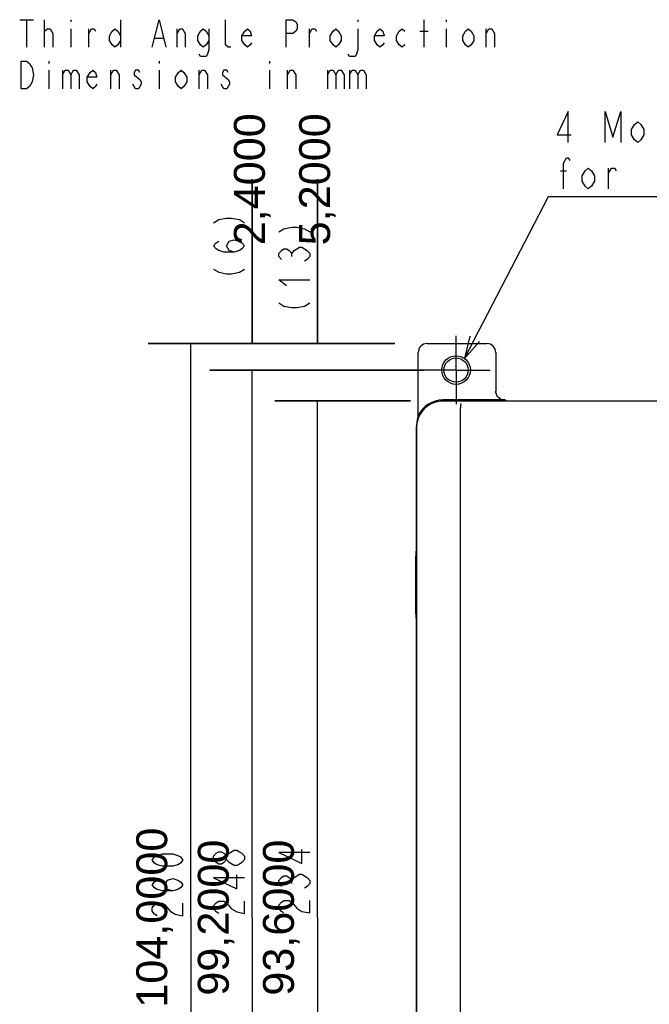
# Model space of a CAD drawing. Extents: x 20 to 400, y 160 to 434.
# Tile 6 of 20: x 20 to 77, y 331 to 420. Entities that reach past the tile are written whole.
import ezdxf

# ---------------------------------------------------------------- set-up
doc = ezdxf.new("R2010")
doc.units = 0
doc.header["$LTSCALE"] = 4.2
doc.header["$MEASUREMENT"] = 0
doc.linetypes.add('CENTER', pattern=[2, 1.25, -0.25, 0.25, -0.25])
doc.layers.get('0').update_dxf_attribs({"linetype": 'CONTINUOUS'})
for name, color, linetype in [('ALL_DIM', 7, 'CONTINUOUS'), ('ALL_NOTE', 7, 'CONTINUOUS'), ('DEFAULT_1', 7, 'CONTINUOUS')]:
    doc.layers.add(name, color=color, linetype=linetype)
doc.styles.get("Standard").update_dxf_attribs({"font": 'txt.shx'})

msp = doc.modelspace()

# ---------------------------------------------------------------- hatches: boundary and pattern name
h = msp.add_hatch(color=2)
h.paths.add_polyline_path([(37.27162, 391.034071), (54.018753, 391.034071)])
h.paths.add_polyline_path([(37.27162, 388.634071), (56.651437, 388.634071)])
h.paths.add_polyline_path([(41.117629, 391.034071), (41.117629, 405.914702)])
h = msp.add_hatch(color=2)
h.paths.add_polyline_path([(43.174351, 391.034071), (54.018753, 391.034071)])
h.paths.add_polyline_path([(43.174351, 385.834071), (55.451437, 385.834071)])
h.paths.add_polyline_path([(47.020361, 391.034071), (47.020361, 405.914702)])
h = msp.add_hatch(color=2)
h.paths.add_polyline_path([(31.69708, 391.034071), (54.018753, 391.034071)])
h.paths.add_polyline_path([(31.69708, 287.034071), (57.99856, 287.034071)])
edge = h.paths.add_edge_path(flags=0)
h = msp.add_hatch(color=2)
h.paths.add_polyline_path([(37.27162, 289.434071), (56.226302, 289.434071)])
h.paths.add_polyline_path([(37.27162, 388.634071), (56.651437, 388.634071)])
edge = h.paths.add_edge_path(flags=0)
h = msp.add_hatch(color=2)
h.paths.add_polyline_path([(43.174351, 292.234071), (57.851437, 292.234071)])
h.paths.add_polyline_path([(43.174351, 385.834071), (55.451437, 385.834071)])
edge = h.paths.add_edge_path(flags=0)

# ---------------------------------------------------------------- linework, layer by layer
at = {"color": 7, "linetype": 'CONTINUOUS'}
for p, q in [((41.117629, 399.497351), (41.117629, 391.034071)), ((47.020361, 399.497351), (47.020361, 391.034071)), ((35.54309, 339.034071), (35.54309, 391.034071)), ((41.117629, 339.034071), (41.117629, 388.634071)), ((41.117629, 380.170791), (41.117629, 388.634071)), ((47.020361, 339.034071), (47.020361, 385.834071)), ((47.020361, 377.370791), (47.020361, 385.834071)), ((35.54309, 339.034071), (35.54309, 287.034071)), ((41.117629, 339.034071), (41.117629, 289.434071)), ((47.020361, 339.034071), (47.020361, 292.234071))]:
    msp.add_line(p, q, dxfattribs=at)
at = {"linetype": 'CONTINUOUS'}
for p, q in [((56.941757, 391.034071), (62.374716, 391.034071)), ((56.142031, 384.503978), (56.142031, 390.234345)), ((63.174441, 390.234345), (63.174441, 386.730545)), ((58.374441, 385.834071), (109.574387, 385.834071)), ((84.171255, 385.82359), (58.381634, 385.82359)), ((63.974441, 385.930423), (58.397485, 385.930423)), ((64.118988, 385.834071), (63.974441, 385.930423)), ((59.974442, 308.234071), (59.974442, 385.21341)), ((55.974441, 383.434071), (55.974441, 294.634071)), ((55.984923, 383.426879), (55.984923, 294.641264)), ((55.939409, 372.188566), (55.974441, 372.223598)), ((55.932549, 366.567803), (55.932549, 371.788627)), ((55.958195, 371.044828), (55.972531, 371.044578)), ((55.954703, 367.623223), (55.954703, 370.844919)), ((55.972531, 367.423565), (55.958195, 367.423314)), ((55.939529, 366.16783), (55.939653, 366.167864)), ((55.939533, 366.167803), (55.974441, 366.167803)), ((55.974441, 366.202652), (55.939653, 366.167864))]:
    msp.add_line(p, q, dxfattribs=at)
at = {"color": 7, "linetype": 'CONTINUOUS'}
for points in [[(41.117629, 391.034071), (41.117629, 405.914702)], [(47.020361, 391.034071), (47.020361, 405.914702)], [(31.69708, 391.034071), (54.018753, 391.034071)], [(37.27162, 391.034071), (54.018753, 391.034071)], [(43.174351, 391.034071), (54.018753, 391.034071)], [(37.27162, 388.634071), (56.651437, 388.634071)], [(37.27162, 388.634071), (56.651437, 388.634071)], [(43.174351, 385.834071), (55.451437, 385.834071)], [(43.174351, 385.834071), (55.451437, 385.834071)]]:
    msp.add_lwpolyline(points, close=True, dxfattribs=at)
for points in [[(43.520359, 401.156855), (43.987027, 401.436838), (44.687029, 401.576855), (45.153697, 401.576855), (45.853693, 401.436838), (46.320361, 401.156855), (46.320361, 401.156855)], [(43.753693, 398.636855), (43.520359, 398.916838), (43.520359, 399.196847), (43.753693, 399.476855), (43.987027, 399.616847), (44.220361, 399.616847), (44.453695, 399.476855), (44.687029, 399.196847), (44.920363, 399.476855), (45.153697, 399.616847), (45.387025, 399.756838), (45.620359, 399.756838), (45.620359, 399.756838)], [(45.620359, 399.756838), (46.087027, 399.476855), (46.320361, 399.196847), (46.320361, 398.916838), (46.087027, 398.636855), (45.853693, 398.496838), (45.853693, 398.496838)], [(44.687029, 398.916838), (44.687029, 399.196847), (44.687029, 399.196847)], [(44.220361, 396.256847), (43.520359, 396.816838), (46.320361, 396.816838), (46.320361, 396.816838)], [(43.520359, 394.716838), (43.987027, 394.436855), (44.687029, 394.296838), (45.153697, 394.296838), (45.853693, 394.436855), (46.320361, 394.716838), (46.320361, 394.716838)]]:
    msp.add_lwpolyline(points, dxfattribs=at)
at = {"linetype": 'CONTINUOUS'}
for points in [[(56.941757, 391.034071), (56.785681, 391.018702), (56.635642, 390.973193), (56.497394, 390.899303), (56.376233, 390.79987), (56.2768, 390.678709), (56.202909, 390.54046), (56.157401, 390.390422), (56.142031, 390.234345), (56.142031, 390.234345)], [(63.174441, 390.234345), (63.159072, 390.390422), (63.113563, 390.54046), (63.039673, 390.678709), (62.94024, 390.79987), (62.819079, 390.899303), (62.680831, 390.973193), (62.530792, 391.018702), (62.374716, 391.034071), (62.374716, 391.034071)], [(63.974441, 385.930423), (63.835776, 385.942534), (63.700165, 385.978917), (63.574132, 386.037798), (63.460116, 386.117696), (63.360784, 386.217218), (63.281038, 386.331496), (63.222393, 386.457697), (63.186576, 386.591714), (63.174441, 386.730545), (63.174441, 386.730545)], [(58.381634, 385.82359), (58.006045, 385.794046), (57.640038, 385.706204), (57.292555, 385.562295), (56.972057, 385.365897), (56.686333, 385.121835), (56.442332, 384.836065), (56.246004, 384.515537), (56.102193, 384.168119), (56.014434, 383.802265), (55.984923, 383.426879), (55.984923, 383.426879)], [(60.006614, 385.612861), (59.99851, 385.594937), (59.990947, 385.552755), (59.984399, 385.488953), (59.979272, 385.407541), (59.975884, 385.313664), (59.974441, 385.21341), (59.974441, 385.21341)], [(56.142031, 384.503978), (56.129731, 384.457887), (56.118348, 384.413223), (56.107819, 384.369947), (56.098082, 384.328002), (56.089075, 384.287313), (56.080743, 384.247815), (56.073037, 384.209452), (56.065912, 384.172166), (56.059325, 384.135905), (56.053238, 384.100609), (56.047614, 384.066225), (56.042421, 384.032692), (56.037627, 383.999955), (56.033204, 383.967952), (56.029126, 383.936622), (56.025368, 383.905898), (56.025137, 383.903877), (56.025137, 383.903877)], [(55.939409, 372.188566), (55.937626, 372.173448), (55.93597, 372.132679), (55.934551, 372.068978), (55.933464, 371.986595), (55.932782, 371.891022), (55.932549, 371.788627), (55.932549, 371.788627)], [(55.954703, 370.844919), (55.954874, 370.906706), (55.95537, 370.962434), (55.956142, 371.006658), (55.957115, 371.035053), (55.958195, 371.044828), (55.958195, 371.044828)], [(55.958195, 367.423314), (55.957115, 367.433089), (55.956142, 367.461484), (55.95537, 367.505708), (55.954874, 367.561436), (55.954703, 367.623223), (55.954703, 367.623223)], [(55.932549, 366.567803), (55.932792, 366.463161), (55.933505, 366.365805), (55.934637, 366.282516), (55.936111, 366.219097), (55.937822, 366.17997), (55.939529, 366.16783), (55.939529, 366.16783)]]:
    msp.add_lwpolyline(points, dxfattribs=at)
for radius in [1.299998, 1.1]:
    msp.add_circle((59.574441, 388.634071), radius, dxfattribs=at)
for centre, radius, end in [((58.374441, 383.434071), 2.4, 180), ((58.397485, 383.434071), 2.496352, 154.621995)]:
    msp.add_arc(centre, radius, 90, end, dxfattribs=at)
at = {"layer": 'ALL_DIM', "color": 7, "linetype": 'CONTINUOUS'}
for points in [[(37.61763, 401.982167), (38.084295, 402.262175), (38.784297, 402.402167), (39.250962, 402.402167), (39.950964, 402.262175), (40.417629, 401.982167), (40.417629, 401.982167)], [(39.484296, 399.322175), (39.017628, 399.462167), (38.784297, 399.882167), (39.017628, 400.302167), (39.484296, 400.442158), (39.950964, 400.302167), (40.184295, 400.162175), (40.417629, 399.882167), (40.184295, 399.602158), (39.950964, 399.462167), (39.484296, 399.322175), (38.550963, 399.322175), (38.084295, 399.462167), (37.850964, 399.602158), (37.61763, 399.882167), (37.850964, 400.162175), (38.084295, 400.302167), (38.084295, 400.302167)], [(37.61763, 397.782167), (38.084295, 397.502158), (38.784297, 397.362167), (39.250962, 397.362167), (39.950964, 397.502158), (40.417629, 397.782167), (40.417629, 397.782167)], [(46.320361, 344.921383), (43.520359, 344.921383), (45.620359, 343.941366), (45.620359, 345.201366), (45.620359, 345.201366)], [(34.84309, 344.253777), (34.609756, 343.973794), (34.376422, 343.833777), (33.909757, 343.693785), (32.976424, 343.693785), (32.509756, 343.833777), (32.276422, 343.973794), (32.043091, 344.253777), (32.276422, 344.533785), (32.509756, 344.673777), (32.976424, 344.813794), (33.909757, 344.813794), (34.376422, 344.673777), (34.609756, 344.533785), (34.84309, 344.253777), (34.84309, 344.253777)], [(38.784297, 344.309763), (38.550963, 344.02978), (38.317629, 343.889763), (38.084295, 343.889763), (37.850964, 344.02978), (37.61763, 344.309763), (37.61763, 344.589771), (37.850964, 344.86978), (38.084295, 345.009771), (38.317629, 345.009771), (38.550963, 344.86978), (38.784297, 344.589771), (38.784297, 344.589771)], [(39.484296, 343.749771), (39.017628, 344.02978), (38.784297, 344.309763), (38.784297, 344.589771), (39.017628, 344.86978), (39.017628, 344.86978)], [(39.017628, 344.86978), (39.484296, 345.149763), (39.71763, 345.149763), (39.950964, 345.009771), (40.184295, 344.86978), (40.417629, 344.589771), (40.417629, 344.309763), (40.417629, 344.309763)], [(40.417629, 344.309763), (40.184295, 344.02978), (39.950964, 343.889763), (39.71763, 343.749771), (39.484296, 343.749771), (39.484296, 343.749771)], [(33.909757, 341.453794), (33.443089, 341.593785), (33.209758, 342.013785), (33.443089, 342.433785), (33.909757, 342.573777), (34.376422, 342.433785), (34.609756, 342.293794), (34.84309, 342.013785), (34.609756, 341.733777), (34.376422, 341.593785), (33.909757, 341.453794), (32.976424, 341.453794), (32.509756, 341.593785), (32.276422, 341.733777), (32.043091, 342.013785), (32.276422, 342.293794), (32.509756, 342.433785), (32.509756, 342.433785)], [(40.417629, 342.629763), (37.61763, 342.629763), (39.71763, 341.649771), (39.71763, 342.909771), (39.71763, 342.909771)], [(43.753693, 341.841366), (43.520359, 342.121374), (43.520359, 342.401383), (43.753693, 342.681366), (43.987027, 342.821383), (44.220361, 342.821383), (44.453695, 342.681366), (44.687029, 342.401383), (44.920363, 342.681366), (45.153697, 342.821383), (45.387025, 342.961374), (45.620359, 342.961374), (45.620359, 342.961374)], [(45.620359, 342.961374), (46.087027, 342.681366), (46.320361, 342.401383), (46.320361, 342.121374), (46.087027, 341.841366), (45.853693, 341.701374), (45.853693, 341.701374)], [(44.687029, 342.121374), (44.687029, 342.401383), (44.687029, 342.401383)], [(32.509756, 339.213777), (32.276422, 339.353794), (32.043091, 339.633777), (32.043091, 339.913785), (32.276422, 340.193794), (32.509756, 340.333785), (32.976424, 340.333785), (33.209758, 340.193794), (33.209758, 340.193794)], [(33.209758, 340.193794), (33.676423, 339.633777), (34.143091, 339.353794), (34.84309, 339.213777), (34.84309, 340.333785), (34.84309, 340.333785)], [(38.084295, 339.40978), (37.850964, 339.549771), (37.61763, 339.82978), (37.61763, 340.109763), (37.850964, 340.389771), (38.084295, 340.529763), (38.550963, 340.529763), (38.784297, 340.389771), (39.250962, 339.82978), (39.250962, 339.82978)], [(39.250962, 339.82978), (39.71763, 339.549771), (40.417629, 339.40978), (40.417629, 340.529763), (40.417629, 340.529763)], [(43.987027, 339.461383), (43.753693, 339.601374), (43.520359, 339.881383), (43.520359, 340.161366), (43.753693, 340.441374), (43.987027, 340.581366), (44.453695, 340.581366), (44.687029, 340.441374), (45.153697, 339.881383), (45.153697, 339.881383)], [(45.153697, 339.881383), (45.620359, 339.601374), (46.320361, 339.461383), (46.320361, 340.581366), (46.320361, 340.581366)]]:
    msp.add_lwpolyline(points, dxfattribs=at)
at = {"layer": 'ALL_NOTE', "color": 7, "linetype": 'CONTINUOUS'}
for p, q in [((60.331895, 389.690592), (67.935078, 404.356551)), ((67.935078, 404.356551), (68.185078, 404.356551)), ((68.185078, 404.356551), (104.025078, 404.356551))]:
    msp.add_line(p, q, dxfattribs=at)
for points in [[(20.053621, 420.372547), (21.30362, 420.372547), (21.30362, 420.372547)], [(20.678619, 420.372547), (20.678619, 417.872542), (20.678619, 417.872542)], [(22.30362, 417.872542), (22.30362, 420.372547), (22.30362, 420.372547)], [(24.67862, 420.372547), (24.67862, 420.164214), (24.67862, 420.164214)], [(29.17862, 420.372547), (29.17862, 417.872542), (29.17862, 417.872542)], [(32.05362, 417.872542), (32.678622, 420.372547), (33.30362, 417.872542), (33.30362, 417.872542)], [(39.178621, 417.872542), (38.928621, 417.872542), (38.678621, 418.080876), (38.678621, 420.372547), (38.678621, 420.372547)], [(44.178621, 417.872542), (44.178621, 420.372547), (44.803622, 420.372547), (45.053619, 420.164214), (45.17862, 419.95588), (45.17862, 419.539212), (45.053619, 419.330879), (44.803622, 419.122545), (44.178621, 419.122545), (44.178621, 419.122545)], [(50.678617, 420.372547), (50.678617, 420.164214), (50.678617, 420.164214)], [(56.67862, 417.872542), (56.67862, 420.372547), (56.67862, 420.372547)], [(58.678618, 420.372547), (58.678618, 420.164214), (58.678618, 420.164214)], [(22.30362, 419.330879), (22.55362, 419.539212), (22.55362, 419.539212)], [(22.55362, 419.539212), (22.80362, 419.539212), (23.053619, 419.122545), (23.053619, 417.872542), (23.053619, 417.872542)], [(24.67862, 419.539212), (24.67862, 417.872542), (24.67862, 417.872542)], [(26.303621, 419.122545), (26.55362, 419.539212), (26.80362, 419.539212), (26.928619, 419.330879), (26.928619, 419.330879)], [(26.303621, 417.872542), (26.303621, 419.539212), (26.303621, 419.539212)], [(29.17862, 418.497544), (28.928621, 418.080876), (28.678621, 417.872542), (28.428621, 418.080876), (28.178621, 418.497544), (28.178621, 418.914211), (28.428621, 419.330879), (28.678621, 419.539212), (28.928621, 419.330879), (29.17862, 418.914211), (29.17862, 418.914211)], [(34.303619, 419.122545), (34.553619, 419.539212), (34.803619, 419.539212), (35.053618, 419.122545), (35.053618, 417.872542), (35.053618, 417.872542)], [(34.303619, 417.872542), (34.303619, 419.539212), (34.303619, 419.539212)], [(37.178619, 418.497544), (36.928619, 418.080876), (36.678619, 417.872542), (36.428619, 418.080876), (36.178619, 418.497544), (36.178619, 418.914211), (36.428619, 419.330879), (36.678619, 419.539212), (36.928619, 419.330879), (37.178619, 418.914211), (37.178619, 418.914211)], [(37.178619, 419.539212), (37.178619, 417.664209), (37.05362, 417.247541), (36.928619, 417.039208), (36.428619, 417.039208), (36.303621, 417.247541), (36.303621, 417.247541)], [(41.053621, 418.28921), (40.92862, 418.080876), (40.67862, 417.872542), (40.42862, 418.080876), (40.17862, 418.497544), (40.17862, 418.914211), (40.42862, 419.330879), (40.67862, 419.539212), (40.92862, 419.330879), (41.053621, 418.914211), (40.17862, 418.914211), (40.17862, 418.914211)], [(46.303621, 419.122545), (46.553618, 419.539212), (46.803621, 419.539212), (46.928622, 419.330879), (46.928622, 419.330879)], [(46.303621, 417.872542), (46.303621, 419.539212), (46.303621, 419.539212)], [(49.178618, 418.497544), (48.928621, 418.080876), (48.678618, 417.872542), (48.428622, 418.080876), (48.178618, 418.497544), (48.178618, 418.914211), (48.428622, 419.330879), (48.678618, 419.539212), (48.928621, 419.330879), (49.178618, 418.914211), (49.178618, 418.497544), (49.178618, 418.497544)], [(50.678617, 419.539212), (50.678617, 417.664209), (50.553622, 417.247541), (50.42862, 417.039208), (49.928621, 417.039208), (49.803619, 417.247541), (49.803619, 417.247541)], [(53.05362, 418.28921), (52.928619, 418.080876), (52.678622, 417.872542), (52.428619, 418.080876), (52.178622, 418.497544), (52.178622, 418.914211), (52.428619, 419.330879), (52.678622, 419.539212), (52.928619, 419.330879), (53.05362, 418.914211), (52.178622, 418.914211), (52.178622, 418.914211)], [(54.928618, 418.080876), (54.678621, 417.872542), (54.428618, 418.080876), (54.178621, 418.497544), (54.178621, 418.914211), (54.428618, 419.330879), (54.678621, 419.539212), (54.928618, 419.330879), (54.928618, 419.330879)], [(56.303622, 419.330879), (57.053618, 419.330879), (57.053618, 419.330879)], [(58.678618, 419.539212), (58.678618, 417.872542), (58.678618, 417.872542)], [(61.178617, 418.497544), (60.92862, 418.080876), (60.678617, 417.872542), (60.428621, 418.080876), (60.178618, 418.497544), (60.178618, 418.914211), (60.428621, 419.330879), (60.678617, 419.539212), (60.92862, 419.330879), (61.178617, 418.914211), (61.178617, 418.497544), (61.178617, 418.497544)], [(62.303618, 419.122545), (62.553621, 419.539212), (62.803618, 419.539212), (63.053621, 419.122545), (63.053621, 417.872542), (63.053621, 417.872542)], [(62.303618, 417.872542), (62.303618, 419.539212), (62.303618, 419.539212)], [(32.30362, 418.705877), (33.05362, 418.705877), (33.05362, 418.705877)], [(20.928619, 414.330895), (20.678619, 414.122561), (20.17862, 414.122561), (20.17862, 416.622566), (20.17862, 416.622566)], [(20.17862, 416.622566), (20.678619, 416.622566), (20.928619, 416.414232), (21.053621, 416.205898), (21.178619, 415.997564), (21.30362, 415.372563), (21.178619, 414.747562), (20.928619, 414.330895), (20.928619, 414.330895)], [(22.678621, 416.622566), (22.678621, 416.414232), (22.678621, 416.414232)], [(32.678622, 416.622566), (32.678622, 416.414232), (32.678622, 416.414232)], [(42.678619, 416.622566), (42.678619, 416.414232), (42.678619, 416.414232)], [(22.678621, 415.789231), (22.678621, 414.122561), (22.678621, 414.122561)], [(23.92862, 415.372563), (24.17862, 415.789231), (24.42862, 415.789231), (24.67862, 415.372563), (24.67862, 414.122561), (24.67862, 414.122561)], [(23.92862, 415.789231), (23.92862, 414.122561), (23.92862, 414.122561)], [(24.67862, 415.372563), (24.92862, 415.789231), (25.17862, 415.789231), (25.42862, 415.372563), (25.42862, 414.122561), (25.42862, 414.122561)], [(27.05362, 414.539228), (26.928619, 414.330895), (26.678619, 414.122561), (26.428619, 414.330895), (26.178619, 414.747562), (26.178619, 415.164229), (26.428619, 415.580897), (26.678619, 415.789231), (26.928619, 415.580897), (27.05362, 415.164229), (26.178619, 415.164229), (26.178619, 415.164229)], [(28.303619, 415.372563), (28.553619, 415.789231), (28.803619, 415.789231), (29.053619, 415.372563), (29.053619, 414.122561), (29.053619, 414.122561)], [(28.303619, 414.122561), (28.303619, 415.789231), (28.303619, 415.789231)], [(30.928619, 415.580897), (30.803621, 415.789231), (30.553621, 415.789231), (30.42862, 415.580897), (30.42862, 415.372563), (30.42862, 415.372563)], [(32.678622, 415.789231), (32.678622, 414.122561), (32.678622, 414.122561)], [(35.17862, 414.747562), (34.92862, 414.330895), (34.67862, 414.122561), (34.42862, 414.330895), (34.178621, 414.747562), (34.178621, 415.164229), (34.42862, 415.580897), (34.67862, 415.789231), (34.92862, 415.580897), (35.17862, 415.164229), (35.17862, 414.747562), (35.17862, 414.747562)], [(36.303621, 415.372563), (36.553621, 415.789231), (36.803621, 415.789231), (37.05362, 415.372563), (37.05362, 414.122561), (37.05362, 414.122561)], [(36.303621, 414.122561), (36.303621, 415.789231), (36.303621, 415.789231)], [(38.928621, 415.580897), (38.803619, 415.789231), (38.55362, 415.789231), (38.428621, 415.580897), (38.428621, 415.372563), (38.428621, 415.372563)], [(42.678619, 415.789231), (42.678619, 414.122561), (42.678619, 414.122561)], [(44.303622, 415.372563), (44.553619, 415.789231), (44.803622, 415.789231), (45.053619, 415.372563), (45.053619, 414.122561), (45.053619, 414.122561)], [(44.303622, 414.122561), (44.303622, 415.789231), (44.303622, 415.789231)], [(47.928622, 415.372563), (48.178618, 415.789231), (48.428622, 415.789231), (48.678618, 415.372563), (48.678618, 414.122561), (48.678618, 414.122561)], [(47.928622, 415.789231), (47.928622, 414.122561), (47.928622, 414.122561)], [(48.678618, 415.372563), (48.928621, 415.789231), (49.178618, 415.789231), (49.428621, 415.372563), (49.428621, 414.122561), (49.428621, 414.122561)], [(49.928621, 415.372563), (50.178617, 415.789231), (50.42862, 415.789231), (50.678617, 415.372563), (50.678617, 414.122561), (50.678617, 414.122561)], [(49.928621, 415.789231), (49.928621, 414.122561), (49.928621, 414.122561)], [(50.678617, 415.372563), (50.92862, 415.789231), (51.178623, 415.789231), (51.42862, 415.372563), (51.42862, 414.122561), (51.42862, 414.122561)], [(30.42862, 415.372563), (30.928619, 414.955896), (31.053621, 414.747562), (31.053621, 414.539228), (30.928619, 414.330895), (30.803621, 414.122561), (30.553621, 414.122561), (30.42862, 414.330895), (30.303621, 414.539228), (30.303621, 414.539228)], [(38.428621, 415.372563), (38.928621, 414.955896), (39.053619, 414.747562), (39.053619, 414.539228), (38.928621, 414.330895), (38.803619, 414.122561), (38.55362, 414.122561), (38.428621, 414.330895), (38.30362, 414.539228), (38.30362, 414.539228)], [(69.725081, 409.256544), (69.725081, 412.056552), (68.745077, 409.956552), (70.005077, 409.956552), (70.005077, 409.956552)], [(73.085081, 409.256544), (73.085081, 412.056552), (73.785077, 409.723225), (74.485079, 412.056552), (74.485079, 409.256544), (74.485079, 409.256544)], [(76.585079, 409.956552), (76.305077, 409.489872), (76.025081, 409.256544), (75.745079, 409.489872), (75.465077, 409.956552), (75.465077, 410.423208), (75.745079, 410.889889), (76.025081, 411.123216), (76.305077, 410.889889), (76.585079, 410.423208), (76.585079, 409.956552), (76.585079, 409.956552)], [(69.305081, 405.056544), (69.305081, 407.389872), (69.585077, 407.856552), (69.725081, 407.856552), (69.865079, 407.623225), (69.865079, 407.623225)], [(72.105077, 405.756552), (71.825081, 405.289872), (71.545079, 405.056544), (71.265077, 405.289872), (70.985081, 405.756552), (70.985081, 406.223208), (71.265077, 406.689889), (71.545079, 406.923216), (71.825081, 406.689889), (72.105077, 406.223208), (72.105077, 405.756552), (72.105077, 405.756552)], [(73.365077, 406.456561), (73.645079, 406.923216), (73.925081, 406.923216), (74.065079, 406.689889), (74.065079, 406.689889)], [(73.365077, 405.056544), (73.365077, 406.923216), (73.365077, 406.923216)], [(69.025079, 406.689889), (69.585077, 406.689889), (69.585077, 406.689889)], [(60.808502, 391.696295), (60.331895, 389.690592), (61.696291, 391.236044), (61.696291, 391.236044)]]:
    msp.add_lwpolyline(points, dxfattribs=at)
at = {"layer": 'DEFAULT_1', "linetype": 'CENTER'}
for q in [(59.574441, 391.734071), (56.474441, 388.634071), (59.574441, 385.534071), (62.674441, 388.634071)]:
    msp.add_line((59.574441, 388.634071), q, dxfattribs=at)

# ---------------------------------------------------------------- texts
at = {"char_height": 2.800054, "attachment_point": 5, "rotation": 90}
for s, insert, width in [('\\C7;\\fArial|b0|i0|;\\H2.800053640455;2,4000', (41.117629, 405.914702), 12.834703), ('\\C7;\\fArial|b0|i0|;\\H2.800053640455;5,2000', (47.020361, 405.914702), 12.834703), ('\\C7;\\fArial|b0|i0|;\\H2.800053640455;104,0000', (32.272667, 339.034071), 17.112736), ('\\C7;\\fArial|b0|i0|;\\H2.800053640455;99,2000', (37.847207, 339.034071), 14.973719), ('\\C7;\\fArial|b0|i0|;\\H2.800053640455;93,6000', (43.749938, 339.034071), 14.973719)]:
    msp.add_mtext(s, dxfattribs=dict(at, insert=insert, width=width))

doc.saveas('drawing.dxf')
